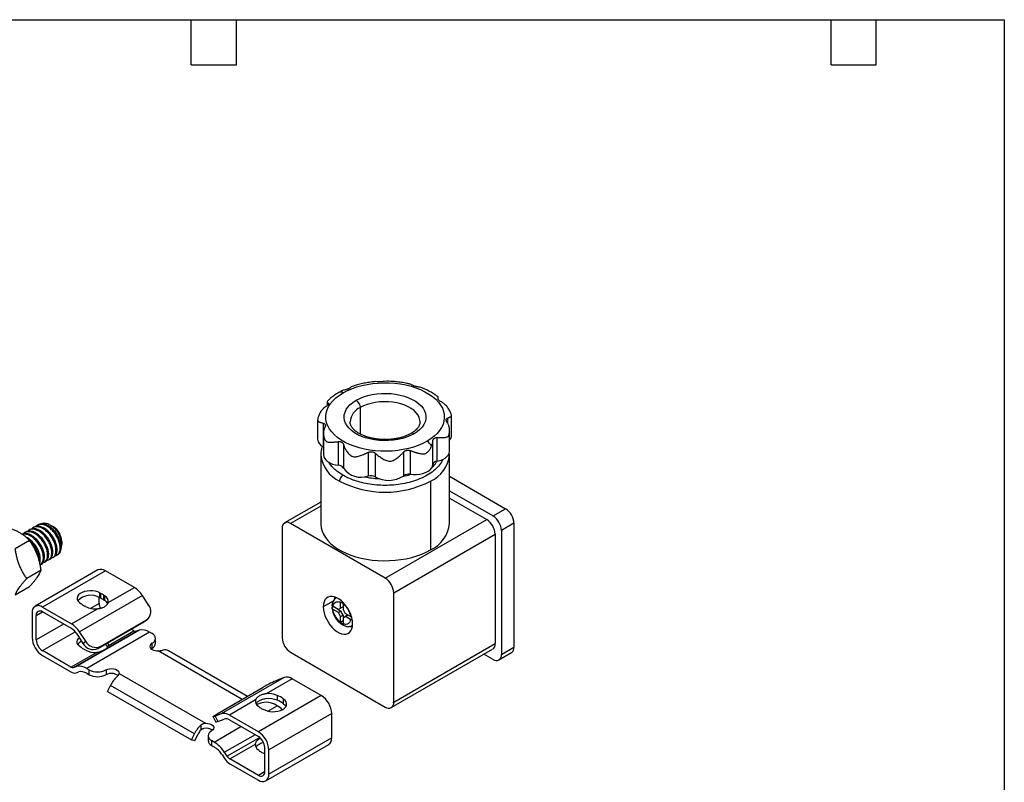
# Model space of a CAD drawing. Header units: millimetres. Extents: x 6 to 273, y 6 to 210.
# Tile 3 of 3: x 107 to 273, y 81 to 210. Entities that reach past the tile are written whole.
import ezdxf

# ---------------------------------------------------------------- set-up
doc = ezdxf.new("R2010")
doc.units = ezdxf.units.MM
doc.layers.add('TEXT', color=140, linetype='Continuous', lineweight=25)

msp = doc.modelspace()

# ---------------------------------------------------------------- linework, layer by layer
for p, q in [((168.88, 148.59), (168.42, 148.56)), ((160.9, 146.78), (160.8, 146.72)), ((158.85, 145.16), (158.85, 144.54)), ((158.95, 144.69), (158.95, 144.92)), ((177.57, 145.54), (177.57, 145.8)), ((164.42, 144.16), (164.42, 139.69)), ((179.81, 139.51), (179.81, 142.84)), ((157.22, 142.06), (157.22, 138.83)), ((158.2, 137.52), (158.2, 141.52)), ((162.7, 141.78), (162.7, 141.75)), ((174.5, 141.72), (174.5, 141.75)), ((179.12, 142.38), (179.12, 141.57)), ((158.21, 139.84), (158.21, 136.19)), ((179.47, 136.81), (179.47, 140.3)), ((160.76, 134.43), (160.76, 138.43)), ((161.57, 137.97), (161.57, 133.96)), ((176.67, 134.59), (176.67, 138.59)), ((177.35, 139.12), (177.35, 135.11)), ((157.76, 136.47), (157.75, 136.2)), ((157.76, 136.33), (157.75, 136.2)), ((157.75, 136.2), (157.75, 124.61)), ((165.81, 132.63), (165.81, 136.63)), ((166.92, 136.49), (166.92, 132.49)), ((171.74, 132.69), (171.74, 136.69)), ((172.8, 136.92), (172.8, 132.92)), ((179.43, 136.36), (179.41, 136.62)), ((179.45, 136.2), (179.44, 136.27)), ((179.45, 124.61), (179.45, 136.2)), ((176.27, 131.77), (176.27, 120.18)), ((179.45, 132.59), (188.93, 127.12)), ((179.45, 130.14), (186.8, 125.89)), ((157.75, 128.24), (151.65, 124.72)), ((179.45, 128.91), (185.74, 125.28)), ((157.75, 127.57), (152.65, 124.63)), ((186.8, 125.89), (188.93, 127.12)), ((168.63, 115.4), (152.65, 124.63)), ((168.63, 115.4), (185.74, 125.28)), ((190.34, 124.67), (188.22, 123.44)), ((190.34, 124.67), (190.34, 103.76)), ((107.96, 123.19), (107.78, 123.08)), ((108.67, 123.59), (108.49, 123.49)), ((109.37, 124), (109.2, 123.9)), ((110.08, 124.41), (109.91, 124.31)), ((112.64, 124.06), (112.11, 124.37)), ((151.24, 123.81), (151.24, 105.36)), ((188.22, 123.44), (188.22, 102.54)), ((108.63, 121.75), (106.21, 120.35)), ((114.06, 121.61), (114.06, 121.12)), ((170.05, 112.95), (187.16, 122.83)), ((187.16, 122.83), (187.16, 104.38)), ((112.55, 119.92), (112.38, 119.82)), ((113.26, 120.33), (113.08, 120.23)), ((113.97, 120.74), (113.79, 120.64)), ((110.24, 118.36), (110.26, 118.6)), ((110.43, 118.7), (110.26, 118.6)), ((111.14, 119.11), (110.96, 119.01)), ((111.14, 118.09), (111.31, 118.19)), ((111.85, 119.52), (111.67, 119.41)), ((111.84, 118.5), (112.02, 118.6)), ((112.55, 118.91), (112.73, 119.01)), ((113.26, 119.32), (113.44, 119.42)), ((110.57, 116.75), (108.15, 115.35)), ((120.16, 116.79), (109.56, 110.66)), ((110.43, 117.68), (110.61, 117.79)), ((121.41, 116.66), (110.81, 110.54)), ((126.3, 113.84), (121.41, 116.66)), ((106.21, 112.59), (108.63, 113.99)), ((121.89, 111.3), (126.3, 113.84)), ((170.05, 94.5), (170.05, 112.95)), ((127.66, 112.48), (117.05, 106.36)), ((120.35, 111.15), (120.35, 112.17)), ((120.49, 112.91), (120.61, 112.84)), ((120.49, 112.09), (120.49, 112.91)), ((120.61, 112.02), (120.49, 112.09)), ((120.61, 112.84), (120.61, 112.02)), ((121.15, 112.53), (121.27, 112.46)), ((121.15, 111.71), (121.15, 112.53)), ((121.27, 111.64), (121.15, 111.71)), ((121.27, 112.46), (121.27, 111.64)), ((128.69, 110.88), (127.66, 112.48)), ((159.84, 111.55), (158.17, 110.58)), ((160.41, 112.13), (160.36, 112.11)), ((160.41, 112.13), (160.37, 112.11)), ((161.08, 110.33), (161.08, 111.35)), ((109.75, 109.11), (110.81, 109.72)), ((110.81, 110.54), (115.69, 107.72)), ((115.69, 106.9), (110.81, 109.72)), ((115.69, 107.72), (120.1, 110.26)), ((117.43, 111), (117.31, 111.07)), ((118.09, 110.62), (117.97, 110.69)), ((120.35, 111.15), (118.91, 110.32)), ((160.67, 110.13), (159.82, 110.62)), ((160.71, 109.62), (159.82, 110.13)), ((160.67, 110.13), (161.08, 110.33)), ((160.67, 110.13), (161.13, 109.87)), ((161.13, 109.87), (160.71, 109.62)), ((161.08, 108.93), (160.71, 109.62)), ((161.5, 110.57), (161.08, 110.33)), ((161.5, 109.17), (161.13, 109.87)), ((161.5, 111.1), (161.5, 110.13)), ((161.5, 110.13), (161.88, 109.44)), ((109.04, 109.52), (109.04, 105.44)), ((109.75, 105.03), (109.75, 109.11)), ((120.13, 103.54), (127.91, 108.03)), ((120.59, 103.9), (128.36, 108.39)), ((127.91, 108.03), (128.36, 108.39)), ((127.91, 108.03), (128.07, 108.14)), ((128.07, 108.14), (128.53, 108.51)), ((161.08, 108.93), (161.5, 109.17)), ((161.08, 107.95), (161.08, 108.93)), ((161.5, 108.2), (161.08, 107.95)), ((161.5, 109.17), (161.5, 108.73)), ((161.5, 108.73), (161.93, 108.98)), ((161.92, 108.92), (161.5, 108.73)), ((161.5, 108.73), (161.5, 107.71)), ((162.76, 108.93), (161.88, 109.44)), ((161.92, 108.92), (162.34, 109.17)), ((162.76, 108.44), (161.92, 108.92)), ((162.34, 109.17), (161.93, 108.98)), ((162.93, 108.86), (162.76, 108.93)), ((162.76, 108.93), (162.96, 108.81)), ((114.34, 107.68), (109.75, 105.03)), ((110.81, 103.19), (116.32, 106.37)), ((116.05, 100.34), (126.66, 106.46)), ((116.5, 100.49), (127.11, 106.62)), ((118.09, 104.76), (117.05, 106.36)), ((128.87, 106.31), (118.27, 100.19)), ((121.92, 104.06), (126.22, 106.54)), ((126.22, 106.54), (125.77, 106.8)), ((127.11, 106.62), (126.66, 106.46)), ((129.3, 106.07), (128.87, 106.31)), ((163.03, 107.42), (163.07, 107.44)), ((163.07, 107.44), (163.1, 107.46)), ((163.07, 107.44), (163.11, 107.46)), ((116.6, 106), (117.63, 104.4)), ((117.63, 104.4), (118.09, 104.76)), ((129.88, 104.44), (129.88, 105.25)), ((115.61, 100.42), (110.81, 103.19)), ((117.43, 103.65), (117.31, 103.72)), ((118.09, 103.27), (117.97, 103.34)), ((120.59, 103.9), (120.13, 103.54)), ((129.3, 103.62), (129.3, 104.44)), ((144.49, 94.97), (130.32, 103.16)), ((145.37, 95.48), (132.04, 103.18)), ((169.63, 93.58), (186.74, 103.46)), ((170.05, 94.5), (187.16, 104.38)), ((188.22, 102.54), (190.34, 103.76)), ((110.81, 102.37), (115.61, 99.6)), ((115.61, 100.42), (119.91, 102.9)), ((152.65, 102.91), (168.63, 93.68)), ((186.8, 101.72), (185.27, 102.61)), ((187.8, 101.62), (189.93, 102.85)), ((116.05, 100.34), (116.5, 100.49)), ((118.27, 100.19), (118.69, 99.95)), ((118.69, 99.13), (118.69, 99.95)), ((121.52, 99.95), (121.52, 99.13)), ((116.5, 99.45), (116.94, 99.6)), ((118.27, 99.37), (118.69, 99.13)), ((123.73, 99.36), (138.32, 90.94)), ((151.58, 98.67), (140.97, 92.55)), ((152.94, 98.46), (148.54, 95.92)), ((151.58, 98.67), (150.55, 98.27)), ((157.83, 95.64), (152.94, 98.46)), ((121.79, 96.3), (122.27, 97.3)), ((136.42, 89.14), (122.27, 97.3)), ((140.27, 92.54), (148.05, 97.03)), ((121.79, 96.3), (135.93, 88.14)), ((146.74, 94.88), (142.34, 92.34)), ((157.83, 95.64), (147.22, 89.52)), ((150.39, 95.64), (150.39, 94.82)), ((151.46, 94.2), (151.46, 95.02)), ((147.12, 94.15), (146.94, 94.06)), ((148.81, 93.01), (150.37, 93.91)), ((150.37, 93.91), (149.94, 94.15)), ((139.57, 92.05), (140.03, 91.16)), ((140.97, 92.55), (139.94, 92.15)), ((139.94, 92.15), (140.39, 91.26)), ((140.39, 91.26), (141.43, 91.66)), ((147.22, 89.52), (142.34, 92.34)), ((142.34, 91.52), (147.22, 88.7)), ((159.6, 92.58), (148.99, 86.46)), ((159.6, 88.5), (159.6, 92.58)), ((137.5, 90.62), (137.5, 89.8)), ((139.76, 87.78), (144.29, 90.4)), ((135.93, 88.14), (136.42, 89.14)), ((136.49, 87.96), (135.93, 88.14)), ((136.49, 87.96), (137.08, 89.19)), ((138.75, 88.84), (138.75, 88.03)), ((146.67, 89.02), (141.53, 86.05)), ((147.45, 88.54), (141.97, 85.38)), ((159.6, 88.5), (148.99, 82.37)), ((139.34, 88.03), (139.34, 87.21)), ((139.76, 87.78), (139.34, 88.03)), ((139.34, 87.21), (139.76, 86.97)), ((142.41, 84.94), (146.72, 87.43)), ((148.28, 86.86), (148.28, 82.78)), ((148.47, 81.23), (159.08, 87.35)), ((148.99, 82.37), (148.99, 86.46)), ((141.09, 85.66), (141.53, 85)), ((141.97, 85.38), (141.53, 86.05)), ((147.22, 82.17), (142.41, 84.94)), ((142.41, 84.13), (147.22, 81.35)), ((148.28, 82.78), (147.22, 82.17))]:
    msp.add_line(p, q)
at = {"flags": 128}
for points in [[(161.53, 146.65), (162.23, 147.02), (162.99, 147.35), (163.8, 147.64), (164.66, 147.88), (165.55, 148.07), (166.47, 148.21), (167.41, 148.3), (168.36, 148.34), (169.31, 148.33), (170.25, 148.26), (171.18, 148.15), (172.09, 147.98), (172.97, 147.76), (173.8, 147.5), (174.59, 147.19), (175.32, 146.84), (176, 146.45), (176.6, 146.03), (177.14, 145.57), (177.59, 145.09), (177.97, 144.59), (178.26, 144.06), (178.46, 143.53), (178.57, 142.98), (178.59, 142.43), (178.53, 141.88), (178.37, 141.34), (178.12, 140.81), (177.79, 140.3), (177.37, 139.8), (176.88, 139.33), (176.31, 138.89), (175.67, 138.49)], [(175.67, 138.49), (174.96, 138.12), (174.2, 137.79), (173.39, 137.5), (172.53, 137.26), (171.64, 137.07), (170.72, 136.93), (169.78, 136.84), (168.83, 136.8), (167.88, 136.81), (166.94, 136.88), (166.01, 136.99), (165.1, 137.16), (164.23, 137.38), (163.39, 137.64), (162.6, 137.95), (161.87, 138.3), (161.2, 138.69), (160.59, 139.11), (160.06, 139.56), (159.6, 140.05), (159.23, 140.55), (158.94, 141.08), (158.73, 141.61), (158.62, 142.16), (158.6, 142.71), (158.67, 143.25), (158.82, 143.8), (159.07, 144.33), (159.4, 144.84), (159.82, 145.34), (160.31, 145.81), (160.89, 146.24), (161.53, 146.65)], [(163.72, 145.39), (164.32, 145.69), (164.97, 145.96), (165.68, 146.18), (166.43, 146.35), (167.2, 146.47), (167.99, 146.54), (168.8, 146.55), (169.6, 146.51), (170.38, 146.42), (171.14, 146.27), (171.87, 146.08), (172.55, 145.83), (173.18, 145.55), (173.75, 145.22), (174.25, 144.85), (174.67, 144.46), (175.01, 144.04), (175.26, 143.6), (175.42, 143.15), (175.49, 142.69), (175.47, 142.22), (175.35, 141.76), (175.15, 141.32), (174.85, 140.89), (174.47, 140.48), (174.01, 140.1), (173.48, 139.75)], [(173.48, 139.75), (172.88, 139.44), (172.22, 139.18), (171.51, 138.96), (170.77, 138.79), (169.99, 138.67), (169.2, 138.6), (168.4, 138.59), (167.6, 138.63), (166.81, 138.72), (166.05, 138.87), (165.32, 139.06), (164.64, 139.31), (164.01, 139.59), (163.44, 139.92), (162.94, 140.28), (162.52, 140.68), (162.18, 141.1), (161.93, 141.54), (161.77, 141.99), (161.7, 142.45), (161.72, 142.92), (161.84, 143.37), (162.05, 143.82), (162.34, 144.25), (162.72, 144.66), (163.18, 145.04), (163.72, 145.39)], [(174.5, 141.75), (174.47, 142.07), (174.35, 142.5), (174.15, 142.91), (173.85, 143.3), (173.48, 143.67), (173.02, 144.01), (172.5, 144.31), (171.91, 144.57), (171.27, 144.79), (170.59, 144.96), (169.88, 145.08), (169.15, 145.14), (168.41, 145.16), (167.67, 145.12), (166.95, 145.02), (166.25, 144.88), (165.59, 144.68), (164.98, 144.44), (164.42, 144.16)], [(177.35, 135.11), (177.86, 135.24), (178.32, 135.42), (178.72, 135.64), (179.04, 135.9), (179.28, 136.19), (179.42, 136.49), (179.47, 136.81), (179.47, 136.81)], [(179.45, 136.2), (179.43, 136.49), (179.43, 136.52)], [(158.21, 136.19), (158.24, 135.94), (158.37, 135.63), (158.59, 135.33), (158.9, 135.07), (159.28, 134.84), (159.73, 134.65), (160.23, 134.51), (160.76, 134.43)], [(172.8, 132.92), (173.35, 132.87), (173.9, 132.87), (174.44, 132.93), (174.96, 133.05), (175.43, 133.22), (175.84, 133.43), (176.18, 133.68), (176.43, 133.97), (176.6, 134.27), (176.67, 134.59)], [(157.75, 124.61), (157.75, 124.46), (157.81, 123.9), (157.97, 123.35), (158.2, 122.8), (158.53, 122.27), (158.93, 121.76), (159.41, 121.27), (159.96, 120.81), (160.59, 120.38), (161.28, 119.98), (162.02, 119.62), (162.82, 119.3), (163.67, 119.02), (164.56, 118.79), (165.48, 118.61), (166.42, 118.47), (167.38, 118.38), (168.35, 118.34), (169.33, 118.36), (170.29, 118.42), (171.25, 118.53), (172.18, 118.69), (173.08, 118.9), (173.95, 119.16), (174.78, 119.46), (175.55, 119.8), (176.27, 120.18)], [(120.49, 112.91), (120.13, 113.08), (119.71, 113.2), (119.25, 113.27), (118.78, 113.29), (118.32, 113.24), (117.88, 113.15), (117.49, 113), (117.15, 112.81), (116.9, 112.58), (116.73, 112.33), (116.66, 112.06), (116.68, 111.79), (116.8, 111.52), (117.02, 111.28), (117.31, 111.07)], [(163.12, 107.72), (163.08, 108.21), (162.98, 108.73), (162.82, 109.26), (162.59, 109.78), (162.32, 110.29), (161.99, 110.76), (161.64, 111.2), (161.25, 111.57), (160.85, 111.88), (160.44, 112.12), (160.03, 112.27), (159.65, 112.34), (159.29, 112.33), (158.97, 112.22), (158.69, 112.04), (158.46, 111.77), (158.3, 111.43), (158.2, 111.03), (158.17, 110.58)], [(160.13, 112.24), (160.08, 112.13), (159.99, 111.81)], [(158.17, 110.58), (158.2, 110.09), (158.3, 109.58), (158.46, 109.05), (158.69, 108.53), (158.97, 108.02), (159.29, 107.54), (159.65, 107.11), (160.03, 106.73), (160.44, 106.42), (160.85, 106.19), (161.25, 106.03), (161.64, 105.96), (161.99, 105.98), (162.32, 106.08), (162.59, 106.27), (162.82, 106.54), (162.98, 106.87), (163.08, 107.27), (163.12, 107.72)], [(162.63, 107.26), (162.94, 107.18), (163.06, 107.17)], [(117.31, 103.72), (117.02, 103.93), (116.8, 104.17), (116.68, 104.44), (116.66, 104.71), (116.73, 104.98), (116.9, 105.23), (117.02, 105.35)], [(129.13, 103.5), (129.13, 103.51), (129.3, 103.62)], [(121.52, 99.95), (121.8, 100.07), (122.12, 100.14), (122.47, 100.17), (122.82, 100.13), (123.13, 100.05), (123.4, 99.92), (123.6, 99.75), (123.71, 99.56), (123.73, 99.36)], [(148.3, 93.19), (148.69, 93.04), (149.13, 92.94), (149.6, 92.89), (150.07, 92.91), (150.53, 92.98), (150.95, 93.1), (151.32, 93.27), (151.62, 93.49), (151.84, 93.73), (151.96, 93.99), (151.98, 94.27), (151.9, 94.54), (151.73, 94.79), (151.46, 95.02)], [(151.46, 94.2), (151.73, 93.98), (151.87, 93.78)], [(139.94, 92.15), (139.76, 92.08), (139.63, 92.05), (139.58, 92.05), (139.59, 92.09), (139.67, 92.16), (139.81, 92.26), (140.02, 92.39), (140.27, 92.54)], [(138.32, 90.94), (138.67, 90.93), (139, 90.86), (139.29, 90.75), (139.52, 90.59), (139.66, 90.41), (139.72, 90.21), (139.68, 90.01), (139.55, 89.82), (139.34, 89.66)], [(140.39, 91.26), (140.21, 91.19), (140.09, 91.16), (140.03, 91.16), (140.03, 91.16)]]:
    msp.add_lwpolyline(points, dxfattribs=at)
for centre, radius, start, end in [((161.1, 146.07), 0.722, 53.9944, 114.7095), ((162.89, 144.09), 1.54, 2.6055, 57.3945), ((165.54, 141.54), 2.85, 112.9608, 175.0606), ((173.18, 139.34), 0.503, 54.3932, 114.1838), ((158.82, 139.01), 1.61, 186.3361, 247.677), ((174.54, 136.68), 2.13, 27.0034, 57.8792), ((178.58, 139.54), 1.23, 316.7253, 358.3941), ((163.17, 136.74), 5.45, 185.6623, 245.6579), ((174.09, 136.69), 5.38, 293.8761, 354.8037), ((177.38, 134.38), 0.738, 91.8562, 163.4201), ((160.78, 133.53), 0.904, 29.0007, 91.0047), ((164.55, 136.04), 3.63, 214.823, 290.1849), ((172.55, 131.52), 1.42, 79.5854, 124.7171), ((168.6, 146.54), 16.64, 242.546, 297.454), ((166.18, 131.13), 1.54, 61.4865, 104.1979), ((169.17, 136.43), 4.54, 240.3084, 304.4202), ((187.27, 124.53), 3.07, 2.6055, 57.3945), ((152.1, 123.95), 0.873, 50.7967, 189.214), ((174.07, 125.11), 5.4, 294.0433, 354.6366), ((184.09, 122.69), 3.07, 2.6055, 57.3945), ((185.15, 123.3), 3.07, 2.6055, 57.3945), ((110.99, 121.47), 3.07, 2.5246, 57.4701), ((120.68, 115.64), 1.26, 54.3824, 114.3071), ((166.98, 112.81), 3.07, 2.6055, 57.3945), ((124.09, 110.27), 4.2, 31.8172, 58.3212), ((118.94, 109.54), 2.99, 58.7559, 136.8338), ((119.82, 110.85), 2.14, 51.6747, 68.3307), ((119.82, 110.03), 2.14, 51.6747, 68.3307), ((120.89, 111.51), 1.02, 348.0016, 68.295), ((120.6, 110.38), 1.43, 30.5378, 61.991), ((160.31, 109.53), 1.97, 52.8769, 67.1285), ((110.12, 109.69), 1.09, 50.7967, 189.214), ((110.39, 109.22), 0.655, 50.7967, 189.214), ((118.62, 112.47), 1.89, 231.1302, 240.1989), ((118.88, 112.94), 2.42, 240.1555, 247.8296), ((119.66, 113.64), 3.41, 242.4758, 277.3044), ((122.43, 111.21), 2.08, 181.693, 204.867), ((127.34, 109.8), 1.74, 306.0732, 38.7981), ((113.48, 104.14), 4.2, 31.8172, 58.3212), ((114.22, 104.52), 2.8, 31.8172, 58.3212), ((126.52, 106.99), 0.544, 235.9047, 284.5522), ((127.65, 104.51), 2.18, 55.9047, 104.5522), ((162.27, 109.53), 1.97, 232.8769, 247.1285), ((112.88, 105.61), 3.84, 182.6055, 237.3945), ((112.05, 105.13), 2.31, 182.6055, 237.3945), ((118.04, 103.43), 1.51, 115.7215, 147.6474), ((119.8, 105.69), 1.95, 208.473, 293.5787), ((128.99, 105.25), 0.873, 290.7834, 69.2166), ((154.31, 105.5), 3.07, 182.6055, 237.3945), ((118.62, 105.12), 1.89, 231.1302, 240.1989), ((119.35, 105.33), 1.95, 208.473, 293.5787), ((118.88, 105.59), 2.42, 240.1555, 247.8296), ((119.65, 106.23), 3.34, 242.2652, 274.6239), ((120.65, 103.08), 1.36, 31.3098, 59.1333), ((121.14, 104.19), 0.785, 350.0962, 25.8621), ((129.5, 103.91), 0.568, 110.7834, 249.2166), ((128.88, 104.54), 1.01, 294.3747, 354.3052), ((130.19, 105.07), 1.92, 242.1863, 273.6915), ((131.47, 102.13), 1.19, 61.4318, 106.226), ((186.21, 104.25), 0.959, 304.0571, 7.255), ((189.39, 103.64), 0.959, 304.0564, 7.2558), ((187.36, 102.4), 0.873, 230.7967, 9.214), ((115.92, 100.87), 0.544, 235.9047, 284.5522), ((117.05, 98.39), 2.18, 55.9047, 104.5522), ((120.1, 102.68), 3.07, 242.6097, 297.3903), ((116.22, 100.5), 1.09, 235.9047, 284.5522), ((117.35, 98.02), 1.63, 55.9047, 104.5522), ((120.1, 101.86), 3.07, 242.6097, 297.3903), ((122.43, 97.52), 1.85, 52.5727, 119.3717), ((126.72, 95.19), 4.93, 133.103, 154.5737), ((159.18, 77.75), 22.26, 112.8264, 120.0077), ((152.04, 97.14), 1.6, 55.5963, 106.5598), ((147.67, 94.65), 0.956, 166.3122, 241.9037), ((148.96, 92.42), 3.52, 66.1096, 96.9263), ((148.96, 91.6), 3.52, 66.1096, 96.9263), ((149.87, 93.5), 2.2, 43.6271, 76.3783), ((149.87, 92.68), 2.2, 43.6271, 76.3783), ((155.76, 92.4), 3.84, 2.6055, 57.3945), ((148.53, 91.42), 3.07, 62.6097, 117.3903), ((148.51, 94.95), 1.71, 221.4635, 240.8328), ((149.04, 95.87), 2.78, 240.5147, 254.5329), ((147.99, 89.87), 4.69, 45.8833, 59.489), ((169.18, 94.36), 0.873, 230.7967, 9.214), ((141.43, 91.01), 1.6, 55.5963, 106.5598), ((141.73, 90.64), 1.07, 55.5963, 106.5598), ((140.87, 87.02), 4.93, 133.103, 154.5737), ((139.36, 88.09), 2.53, 137.4944, 154.4055), ((138.43, 88.32), 1.81, 53.5968, 102.9598), ((139.65, 88.84), 0.873, 110.7834, 249.2166), ((145.15, 86.28), 3.84, 2.6055, 57.3945), ((145.98, 86.76), 2.31, 2.6055, 57.3945), ((158.37, 88.36), 1.23, 305.0133, 6.2988), ((139.75, 88.13), 1.01, 185.6948, 245.6253), ((136.85, 83.05), 5.55, 32.6226, 58.3973), ((137.58, 83.42), 4.16, 32.6226, 58.3973), ((147.7, 87.33), 0.991, 174.3272, 240.9599), ((148.51, 87.6), 1.71, 221.4635, 240.8328), ((143.87, 86.49), 2.78, 212.6226, 238.3973), ((143.14, 86.13), 1.39, 212.6226, 238.3973), ((149.04, 88.52), 2.78, 240.5147, 254.5329), ((147.64, 82.68), 0.655, 230.7967, 9.214), ((147.91, 82.2), 1.09, 230.7967, 9.214)]:
    msp.add_arc(centre, radius, start, end)
for points, knots in [([(166.76, 148.52), (166.72, 148.51), (166.36, 148.48), (165.7, 148.39), (164.79, 148.22), (163.9, 148), (163.34, 147.82), (163.06, 147.74)], [0, 0, 0, 0, 0.032712, 0.274743, 0.517147, 0.760062, 1, 1, 1, 1]), ([(167.28, 148.52), (167.13, 148.53), (166.96, 148.55), (166.78, 148.52), (166.76, 148.51)], [0, 0, 0, 0, 0.866444, 1, 1, 1, 1]), ([(168.42, 148.56), (168.4, 148.56), (168.36, 148.55), (168.29, 148.54), (168.23, 148.53), (168.13, 148.51), (168.01, 148.5), (167.86, 148.49), (167.71, 148.48), (167.56, 148.49), (167.41, 148.5), (167.32, 148.51), (167.28, 148.52)], [0, 0, 0, 0, 0.062572, 0.124786, 0.18713, 0.250091, 0.374863, 0.499721, 0.624629, 0.749746, 0.875207, 1, 1, 1, 1]), ([(172.79, 148.12), (172.61, 148.16), (172.14, 148.28), (171.35, 148.41), (170.41, 148.53), (169.59, 148.59), (169.08, 148.6), (168.88, 148.6)], [0, 0, 0, 0, 0.141767, 0.37951, 0.616882, 0.853995, 1, 1, 1, 1]), ([(173.13, 147.97), (173.08, 148.01), (172.98, 148.07), (172.85, 148.1), (172.79, 148.12)], [0, 0, 0, 0, 0.5284465, 1, 1, 1, 1]), ([(174.13, 147.66), (174.11, 147.66), (174.06, 147.67), (173.98, 147.68), (173.91, 147.69), (173.81, 147.71), (173.69, 147.73), (173.55, 147.77), (173.42, 147.82), (173.3, 147.87), (173.21, 147.92), (173.16, 147.96), (173.13, 147.97)], [0, 0, 0, 0, 0.0625718, 0.1247859, 0.187129, 0.2500902, 0.3748629, 0.4997212, 0.6246299, 0.749747, 0.8752072, 1, 1, 1, 1]), ([(160.8, 146.72), (160.67, 146.65), (160.31, 146.43), (159.76, 146.05), (159.26, 145.65), (159.01, 145.39), (158.93, 145.3)], [0, 0, 0, 0, 0.178413, 0.512519, 0.846757, 1, 1, 1, 1]), ([(161.84, 147.15), (161.66, 147.1), (161.33, 147.01), (161.04, 146.85), (160.91, 146.77)], [0, 0, 0, 0, 0.554679, 1, 1, 1, 1]), ([(162.51, 147.36), (162.49, 147.35), (162.44, 147.33), (162.37, 147.3), (162.29, 147.27), (162.18, 147.23), (162.03, 147.19), (161.9, 147.16), (161.84, 147.15)], [0, 0, 0, 0, 0.125741, 0.249881, 0.373971, 0.499557, 0.750147, 1, 1, 1, 1]), ([(162.75, 147.54), (162.75, 147.53), (162.73, 147.52), (162.7, 147.49), (162.65, 147.45), (162.59, 147.41), (162.54, 147.38), (162.51, 147.36)], [0, 0, 0, 0, 0.166589, 0.332601, 0.499377, 0.749336, 1, 1, 1, 1]), ([(163.06, 147.74), (163.06, 147.74), (162.92, 147.71), (162.84, 147.63), (162.75, 147.54)], [0, 0, 0, 0, 0.000512, 1, 1, 1, 1]), ([(174.93, 147.44), (174.89, 147.45), (174.64, 147.56), (174.37, 147.61), (174.13, 147.66)], [0, 0, 0, 0, 0.123082, 1, 1, 1, 1]), ([(177.45, 146.02), (177.31, 146.12), (176.97, 146.38), (176.36, 146.75), (175.66, 147.13), (175.16, 147.34), (174.93, 147.44)], [0, 0, 0, 0, 0.18546, 0.467361, 0.750276, 1, 1, 1, 1]), ([(158.95, 144.92), (158.95, 144.91), (158.97, 144.89), (158.98, 144.85), (158.98, 144.81), (158.98, 144.76), (158.96, 144.72), (158.94, 144.66), (158.9, 144.6), (158.85, 144.53), (158.77, 144.46), (158.72, 144.42), (158.69, 144.39)], [0, 0, 0, 0, 0.084409, 0.167242, 0.249338, 0.331567, 0.414807, 0.49992, 0.624432, 0.749765, 0.875476, 1, 1, 1, 1]), ([(158.93, 145.3), (158.89, 145.26), (158.81, 145.17), (158.9, 145.01), (158.95, 144.92)], [0, 0, 0, 0, 0.438697, 1, 1, 1, 1]), ([(177.55, 145.69), (177.56, 145.73), (177.57, 145.81), (177.55, 145.91), (177.51, 145.98), (177.46, 146.01), (177.45, 146.02)], [0, 0, 0, 0, 0.286044, 0.592963, 0.889892, 1, 1, 1, 1]), ([(178.09, 145.11), (178.01, 145.15), (177.84, 145.24), (177.65, 145.39), (177.55, 145.54), (177.55, 145.61), (177.55, 145.64)], [0, 0, 0, 0, 0.274138, 0.548081, 0.822456, 1, 1, 1, 1]), ([(179.12, 142.38), (179.15, 142.4), (179.2, 142.42), (179.28, 142.45), (179.36, 142.48), (179.43, 142.52), (179.53, 142.56), (179.63, 142.62), (179.73, 142.69), (179.79, 142.75), (179.81, 142.83), (179.8, 142.92), (179.74, 143.08), (179.64, 143.34), (179.51, 143.62), (179.35, 143.91), (179.16, 144.19), (178.94, 144.47), (178.71, 144.69), (178.49, 144.86), (178.3, 145), (178.16, 145.07), (178.09, 145.11)], [0, 0, 0, 0, 0.023592, 0.047866, 0.072836, 0.098517, 0.124921, 0.187442, 0.250146, 0.317819, 0.375389, 0.438009, 0.500535, 0.56317, 0.625848, 0.683181, 0.750444, 0.813038, 0.875439, 0.918911, 0.96041, 1, 1, 1, 1]), ([(158.13, 143.96), (158.09, 143.93), (158.02, 143.85), (157.92, 143.74), (157.82, 143.61), (157.7, 143.44), (157.57, 143.22), (157.45, 142.96), (157.34, 142.68), (157.27, 142.42), (157.22, 142.18), (157.21, 142.01), (157.24, 141.91), (157.3, 141.84), (157.39, 141.79), (157.49, 141.74), (157.63, 141.69), (157.8, 141.63), (157.99, 141.58), (158.13, 141.54), (158.2, 141.52)], [0, 0, 0, 0, 0.0306949, 0.0617964, 0.0933101, 0.1252403, 0.1902784, 0.2501552, 0.3128826, 0.3755748, 0.4381756, 0.5008482, 0.572348, 0.643804, 0.6947396, 0.7504932, 0.8170822, 0.8808018, 0.9417359, 1, 1, 1, 1]), ([(158.55, 144.3), (158.51, 144.28), (158.44, 144.23), (158.33, 144.15), (158.23, 144.06), (158.16, 143.99), (158.13, 143.96)], [0, 0, 0, 0, 0.239173, 0.4854633, 0.7390254, 1, 1, 1, 1]), ([(158.2, 141.52), (158.22, 141.52), (158.26, 141.5), (158.31, 141.48), (158.35, 141.45), (158.41, 141.41), (158.46, 141.35), (158.5, 141.27), (158.53, 141.18), (158.52, 141.09), (158.5, 140.98), (158.46, 140.91), (158.45, 140.88)], [0, 0, 0, 0, 0.0625721, 0.1247865, 0.1871299, 0.2500914, 0.3748632, 0.4997208, 0.6246289, 0.7497462, 0.8752072, 1, 1, 1, 1]), ([(172.98, 139.8), (172.9, 139.76), (172.67, 139.63), (172.24, 139.43), (171.69, 139.23), (171.09, 139.06), (170.45, 138.92), (169.79, 138.83), (169.12, 138.77), (168.43, 138.76), (167.75, 138.8), (167.07, 138.87), (166.42, 138.98), (165.8, 139.14), (165.23, 139.33), (164.69, 139.55), (164.22, 139.79), (163.8, 140.06), (163.45, 140.34), (163.17, 140.63), (162.96, 140.91), (162.8, 141.19), (162.72, 141.47), (162.69, 141.66), (162.7, 141.76), (162.7, 141.77)], [0, 0, 0, 0, 0.023728, 0.06929, 0.115047, 0.161015, 0.207179, 0.253503, 0.299943, 0.346451, 0.392975, 0.439452, 0.485827, 0.532048, 0.578068, 0.623847, 0.669359, 0.714617, 0.759694, 0.804751, 0.850066, 0.896244, 0.94435, 0.996052, 1, 1, 1, 1]), ([(174.49, 141.73), (174.49, 141.64), (174.48, 141.45), (174.38, 141.17), (174.22, 140.88), (173.99, 140.59), (173.69, 140.29), (173.35, 140.03), (173.09, 139.87), (172.98, 139.8)], [0, 0, 0, 0, 0.1634417, 0.3127948, 0.4531239, 0.6024365, 0.7463201, 0.8879072, 1, 1, 1, 1]), ([(177.35, 139.12), (177.39, 139.12), (177.48, 139.11), (177.61, 139.11), (177.74, 139.11), (177.86, 139.11), (178.04, 139.11), (178.27, 139.11), (178.54, 139.11), (178.76, 139.13), (178.97, 139.17), (179.14, 139.24), (179.29, 139.38), (179.39, 139.64), (179.45, 139.93), (179.48, 140.24), (179.47, 140.56), (179.42, 140.88), (179.34, 141.15), (179.25, 141.38), (179.15, 141.56), (179.08, 141.67), (179.04, 141.73)], [0, 0, 0, 0, 0.023592, 0.047866, 0.072836, 0.098517, 0.124921, 0.187442, 0.250146, 0.317819, 0.375389, 0.438009, 0.500534, 0.563169, 0.625848, 0.68318, 0.750443, 0.813036, 0.875439, 0.91891, 0.96041, 1, 1, 1, 1]), ([(179.04, 141.73), (179.03, 141.74), (179, 141.78), (178.97, 141.83), (178.95, 141.88), (178.92, 141.94), (178.9, 142.02), (178.9, 142.11), (178.92, 142.2), (178.97, 142.27), (179.03, 142.34), (179.09, 142.37), (179.12, 142.38)], [0, 0, 0, 0, 0.0625721, 0.1247864, 0.1871298, 0.2500912, 0.3748632, 0.4997208, 0.624629, 0.7497462, 0.8752071, 1, 1, 1, 1]), ([(158.45, 140.88), (158.43, 140.84), (158.4, 140.78), (158.35, 140.67), (158.31, 140.56), (158.28, 140.44), (158.24, 140.25), (158.21, 140), (158.21, 139.68), (158.25, 139.36), (158.32, 139.05), (158.43, 138.77), (158.59, 138.52), (158.78, 138.39), (158.99, 138.35), (159.23, 138.33), (159.49, 138.33), (159.78, 138.34), (160.06, 138.37), (160.31, 138.39), (160.54, 138.41), (160.69, 138.42), (160.76, 138.43)], [0, 0, 0, 0, 0.0235925, 0.0478664, 0.0728368, 0.0985175, 0.1249204, 0.1874432, 0.2501449, 0.317817, 0.375387, 0.4380067, 0.5005322, 0.5631674, 0.6258447, 0.6831779, 0.75044, 0.8130322, 0.8754366, 0.9189081, 0.9604084, 1, 1, 1, 1]), ([(160.76, 138.43), (160.79, 138.43), (160.83, 138.44), (160.91, 138.43), (160.98, 138.43), (161.07, 138.41), (161.18, 138.38), (161.29, 138.32), (161.39, 138.25), (161.47, 138.17), (161.53, 138.08), (161.56, 138), (161.57, 137.97)], [0, 0, 0, 0, 0.062572, 0.124786, 0.187129, 0.250091, 0.374863, 0.499721, 0.62463, 0.749747, 0.875207, 1, 1, 1, 1]), ([(161.57, 137.97), (161.58, 137.93), (161.59, 137.86), (161.63, 137.75), (161.67, 137.64), (161.71, 137.52), (161.79, 137.34), (161.92, 137.11), (162.1, 136.82), (162.32, 136.54), (162.56, 136.29), (162.82, 136.06), (163.13, 135.9), (163.47, 135.86), (163.79, 135.9), (164.12, 135.98), (164.45, 136.08), (164.79, 136.2), (165.1, 136.33), (165.37, 136.44), (165.59, 136.53), (165.73, 136.6), (165.81, 136.63)], [0, 0, 0, 0, 0.023592, 0.047866, 0.072837, 0.098517, 0.12492, 0.187443, 0.250145, 0.317817, 0.375387, 0.438007, 0.500532, 0.563167, 0.625845, 0.683178, 0.75044, 0.813032, 0.875437, 0.918908, 0.960408, 1, 1, 1, 1]), ([(176.43, 137.65), (176.45, 137.7), (176.49, 137.8), (176.54, 137.94), (176.59, 138.08), (176.62, 138.22), (176.64, 138.35), (176.66, 138.47), (176.67, 138.55), (176.67, 138.59)], [0, 0, 0, 0, 0.153984, 0.30416, 0.450578, 0.593297, 0.732385, 0.867923, 1, 1, 1, 1]), ([(176.67, 138.59), (176.67, 138.61), (176.67, 138.65), (176.68, 138.7), (176.7, 138.75), (176.73, 138.81), (176.78, 138.89), (176.86, 138.97), (176.96, 139.03), (177.08, 139.08), (177.21, 139.11), (177.31, 139.11), (177.35, 139.12)], [0, 0, 0, 0, 0.062572, 0.124786, 0.187129, 0.25009, 0.374863, 0.499721, 0.62463, 0.749747, 0.875207, 1, 1, 1, 1]), ([(158.02, 137.65), (157.95, 137.47), (157.8, 137.04), (157.77, 136.59), (157.76, 136.33)], [0, 0, 0, 0, 0.416265, 1, 1, 1, 1]), ([(165.81, 136.63), (165.83, 136.64), (165.87, 136.66), (165.95, 136.68), (166.02, 136.7), (166.12, 136.71), (166.25, 136.72), (166.4, 136.71), (166.55, 136.69), (166.69, 136.64), (166.81, 136.58), (166.88, 136.52), (166.92, 136.49)], [0, 0, 0, 0, 0.062572, 0.124786, 0.18713, 0.250091, 0.374863, 0.499721, 0.624629, 0.749746, 0.875207, 1, 1, 1, 1]), ([(166.92, 136.49), (166.95, 136.46), (167.01, 136.41), (167.11, 136.32), (167.22, 136.23), (167.33, 136.14), (167.5, 136.01), (167.74, 135.83), (168.06, 135.63), (168.38, 135.44), (168.71, 135.28), (169.04, 135.16), (169.41, 135.11), (169.78, 135.19), (170.11, 135.34), (170.42, 135.53), (170.72, 135.74), (171.01, 135.97), (171.25, 136.18), (171.45, 136.37), (171.6, 136.53), (171.69, 136.64), (171.74, 136.69)], [0, 0, 0, 0, 0.023592, 0.047866, 0.072837, 0.098517, 0.124921, 0.187443, 0.250145, 0.317817, 0.375387, 0.438007, 0.500533, 0.563168, 0.625845, 0.683178, 0.75044, 0.813033, 0.875437, 0.918908, 0.960409, 1, 1, 1, 1]), ([(171.74, 136.69), (171.75, 136.71), (171.78, 136.74), (171.83, 136.78), (171.88, 136.82), (171.96, 136.87), (172.07, 136.91), (172.21, 136.95), (172.35, 136.97), (172.5, 136.98), (172.66, 136.96), (172.75, 136.93), (172.8, 136.92)], [0, 0, 0, 0, 0.062572, 0.124787, 0.18713, 0.250091, 0.374863, 0.499721, 0.624629, 0.749747, 0.875207, 1, 1, 1, 1]), ([(172.8, 136.92), (172.85, 136.9), (172.95, 136.87), (173.1, 136.82), (173.26, 136.76), (173.42, 136.71), (173.58, 136.66), (173.74, 136.61), (173.94, 136.55), (174.18, 136.49), (174.44, 136.42), (174.7, 136.38), (174.95, 136.35), (175.19, 136.35), (175.43, 136.42), (175.66, 136.56), (175.85, 136.74), (176.03, 136.95), (176.18, 137.17), (176.32, 137.41), (176.39, 137.57), (176.43, 137.65)], [0, 0, 0, 0, 0.033024, 0.066913, 0.10169, 0.137375, 0.173986, 0.211536, 0.250039, 0.31408, 0.374818, 0.442876, 0.500159, 0.562912, 0.625292, 0.68802, 0.7505, 0.807593, 0.875407, 0.936042, 1, 1, 1, 1]), ([(161.49, 132.75), (161.25, 132.9), (160.74, 133.21), (160.07, 133.76), (159.49, 134.35), (159.23, 134.77), (159.12, 134.96)], [0, 0, 0, 0, 0.232296, 0.488825, 0.771561, 1, 1, 1, 1]), ([(178.31, 135.42), (178.28, 135.34), (178.14, 134.95), (177.64, 134.29), (176.82, 133.47), (175.73, 132.73), (174.46, 132.11), (173.05, 131.62), (171.55, 131.28), (170.05, 131.09), (168.58, 131.03), (167.12, 131.09), (165.7, 131.28), (164.38, 131.57), (163.24, 131.93), (162.29, 132.32), (161.75, 132.61), (161.49, 132.75)], [0, 0, 0, 0, 0.021646, 0.097437, 0.17529, 0.254217, 0.333144, 0.410998, 0.486788, 0.559681, 0.629038, 0.694428, 0.767321, 0.834086, 0.894884, 0.950048, 1, 1, 1, 1]), ([(176.43, 133.95), (176.67, 134.19), (177.05, 134.56), (177.27, 134.97), (177.36, 135.11)], [0, 0, 0, 0, 0.641784, 1, 1, 1, 1]), ([(171.52, 132.53), (171.85, 132.61), (172.3, 132.71), (172.71, 132.87), (172.83, 132.92)], [0, 0, 0, 0, 0.704356, 1, 1, 1, 1]), ([(161.49, 132.75), (161.42, 132.71), (161.35, 132.66), (161.21, 132.51), (161.15, 132.42), (161.03, 132.23), (160.99, 132.13), (160.94, 131.94), (160.92, 131.85), (160.92, 131.77)], [0, 0, 0, 0, 0.25, 0.25, 0.5, 0.5, 0.75, 0.75, 1, 1, 1, 1]), ([(165.1, 132.54), (165.39, 132.47), (166.09, 132.31), (166.94, 132.2), (167.5, 132.19), (167.6, 132.19)], [0, 0, 0, 0, 0.363631, 0.877343, 1, 1, 1, 1]), ([(113.97, 120.74), (113.94, 120.96), (113.9, 121.39), (113.64, 122.1), (113.28, 122.79), (112.8, 123.42), (112.25, 123.95), (111.67, 124.34), (111.09, 124.56), (110.53, 124.6), (110.23, 124.47), (110.08, 124.41)], [0, 0, 0, 0, 0.110472, 0.2228727, 0.3333448, 0.4438168, 0.5562175, 0.6666895, 0.7771616, 0.8895623, 1, 1, 1, 1]), ([(114.06, 121.12), (114.05, 121.26), (114.04, 121.53), (113.92, 121.99), (113.75, 122.46), (113.51, 122.93), (113.21, 123.37), (112.87, 123.77), (112.5, 124.11), (112.1, 124.38), (111.7, 124.57), (111.31, 124.66), (110.96, 124.67), (110.76, 124.59), (110.67, 124.56)], [0, 0, 0, 0, 0.0809035, 0.1624246, 0.2445633, 0.3273196, 0.4106935, 0.494685, 0.5792941, 0.6645209, 0.7503653, 0.8368274, 0.9239072, 1, 1, 1, 1]), ([(108.63, 121.75), (108.57, 121.81), (108.45, 121.94), (108.26, 122.12), (108.06, 122.29), (107.86, 122.46), (107.65, 122.62), (107.44, 122.76), (107.22, 122.91), (106.91, 123.09), (106.49, 123.32), (105.95, 123.56), (105.37, 123.79), (104.96, 123.92), (104.75, 123.99)], [0, 0, 0, 0, 0.067689, 0.133722, 0.198164, 0.261083, 0.322552, 0.38265, 0.441461, 0.499075, 0.622659, 0.74971, 0.870751, 1, 1, 1, 1]), ([(111.14, 119.11), (111.12, 119.32), (111.07, 119.76), (110.82, 120.47), (110.45, 121.16), (109.97, 121.79), (109.43, 122.32), (108.84, 122.71), (108.26, 122.92), (107.74, 122.97), (107.47, 122.86), (107.35, 122.81)], [0, 0, 0, 0, 0.113166, 0.228308, 0.341474, 0.45464, 0.569782, 0.682948, 0.796114, 0.911256, 1, 1, 1, 1]), ([(111.67, 119.41), (111.65, 119.63), (111.6, 120.06), (111.35, 120.77), (110.98, 121.46), (110.5, 122.1), (109.96, 122.63), (109.37, 123.01), (108.79, 123.24), (108.24, 123.26), (107.81, 123.15), (107.62, 122.95), (107.55, 122.88)], [0, 0, 0, 0, 0.103189, 0.20818, 0.31137, 0.414559, 0.51955, 0.62274, 0.725929, 0.83092, 0.93411, 1, 1, 1, 1]), ([(111.85, 119.52), (111.82, 119.73), (111.78, 120.17), (111.52, 120.87), (111.15, 121.57), (110.68, 122.2), (110.13, 122.73), (109.55, 123.12), (108.97, 123.33), (108.41, 123.38), (108.11, 123.25), (107.96, 123.19)], [0, 0, 0, 0, 0.110472, 0.222873, 0.333345, 0.443817, 0.556218, 0.66669, 0.777162, 0.889562, 1, 1, 1, 1]), ([(112.38, 119.82), (112.35, 120.04), (112.31, 120.47), (112.05, 121.18), (111.69, 121.87), (111.21, 122.51), (110.66, 123.03), (110.08, 123.42), (109.49, 123.64), (108.95, 123.67), (108.52, 123.55), (108.33, 123.36), (108.26, 123.28)], [0, 0, 0, 0, 0.1031895, 0.2081804, 0.3113699, 0.4145594, 0.5195504, 0.6227398, 0.7259293, 0.8309203, 0.9341097, 1, 1, 1, 1]), ([(112.55, 119.92), (112.53, 120.14), (112.48, 120.57), (112.23, 121.28), (111.86, 121.97), (111.39, 122.61), (110.84, 123.14), (110.26, 123.53), (109.67, 123.74), (109.12, 123.79), (108.82, 123.66), (108.67, 123.59)], [0, 0, 0, 0, 0.110472, 0.222873, 0.333345, 0.443817, 0.556218, 0.66669, 0.777162, 0.889562, 1, 1, 1, 1]), ([(113.08, 120.23), (113.06, 120.45), (113.01, 120.88), (112.76, 121.59), (112.39, 122.28), (111.92, 122.91), (111.37, 123.44), (110.79, 123.83), (110.2, 124.05), (109.66, 124.08), (109.23, 123.96), (109.04, 123.77), (108.97, 123.69)], [0, 0, 0, 0, 0.103189, 0.20818, 0.31137, 0.414559, 0.51955, 0.62274, 0.725929, 0.83092, 0.93411, 1, 1, 1, 1]), ([(113.26, 120.33), (113.24, 120.55), (113.19, 120.98), (112.94, 121.69), (112.57, 122.38), (112.1, 123.02), (111.55, 123.54), (110.96, 123.93), (110.38, 124.15), (109.83, 124.19), (109.52, 124.07), (109.37, 124)], [0, 0, 0, 0, 0.110472, 0.222873, 0.333345, 0.443817, 0.556218, 0.66669, 0.777162, 0.889562, 1, 1, 1, 1]), ([(113.79, 120.64), (113.77, 120.85), (113.72, 121.29), (113.47, 122), (113.1, 122.69), (112.63, 123.32), (112.08, 123.85), (111.49, 124.24), (110.91, 124.46), (110.36, 124.49), (109.94, 124.37), (109.75, 124.18), (109.67, 124.1)], [0, 0, 0, 0, 0.103189, 0.20818, 0.31137, 0.414559, 0.51955, 0.62274, 0.725929, 0.83092, 0.93411, 1, 1, 1, 1]), ([(110.96, 119.01), (110.94, 119.22), (110.89, 119.66), (110.64, 120.36), (110.27, 121.06), (109.8, 121.69), (109.25, 122.22), (108.66, 122.61), (108.08, 122.82), (107.65, 122.87), (107.45, 122.8), (107.4, 122.78)], [0, 0, 0, 0, 0.119634, 0.241356, 0.36099, 0.480624, 0.602347, 0.721981, 0.841614, 0.963337, 1, 1, 1, 1]), ([(110.43, 118.7), (110.41, 118.92), (110.36, 119.35), (110.11, 120.06), (109.74, 120.75), (109.27, 121.39), (108.72, 121.9), (108.29, 122.22), (108.06, 122.3), (108.03, 122.31)], [0, 0, 0, 0, 0.160645, 0.324095, 0.484741, 0.645386, 0.808836, 0.969482, 1, 1, 1, 1]), ([(110.57, 116.75), (110.55, 116.88), (110.52, 117.12), (110.45, 117.48), (110.38, 117.83), (110.3, 118.17), (110.21, 118.5), (110.12, 118.82), (110.02, 119.12), (109.86, 119.53), (109.64, 120.04), (109.34, 120.63), (109, 121.21), (108.76, 121.56), (108.63, 121.75)], [0, 0, 0, 0, 0.067689, 0.133722, 0.198164, 0.261083, 0.322552, 0.38265, 0.441461, 0.499075, 0.622659, 0.74971, 0.870751, 1, 1, 1, 1]), ([(110.26, 118.6), (110.23, 118.81), (110.19, 119.25), (109.93, 119.96), (109.56, 120.64), (109.15, 121.22), (108.85, 121.49), (108.72, 121.6)], [0, 0, 0, 0, 0.2137172, 0.4311656, 0.6448828, 0.8586001, 1, 1, 1, 1]), ([(108.15, 115.35), (108.09, 115.45), (107.96, 115.63), (107.78, 115.9), (107.61, 116.18), (107.4, 116.56), (107.14, 117.05), (106.88, 117.67), (106.65, 118.32), (106.47, 118.98), (106.32, 119.66), (106.25, 120.12), (106.21, 120.35)], [0, 0, 0, 0, 0.064443, 0.127305, 0.188926, 0.249698, 0.375404, 0.499071, 0.623482, 0.74971, 0.872299, 1, 1, 1, 1]), ([(111.54, 118.41), (111.65, 118.43), (111.89, 118.48), (112.17, 118.77), (112.36, 119.22), (112.37, 119.62), (112.38, 119.82)], [0, 0, 0, 0, 0.197577, 0.463504, 0.734073, 1, 1, 1, 1]), ([(112.02, 118.6), (112.02, 118.6), (112.16, 118.64), (112.34, 118.89), (112.54, 119.32), (112.55, 119.72), (112.55, 119.92)], [0, 0, 0, 0, 0.000103, 0.331473, 0.668629, 1, 1, 1, 1]), ([(112.25, 118.82), (112.35, 118.84), (112.6, 118.89), (112.88, 119.18), (113.07, 119.63), (113.08, 120.03), (113.08, 120.23)], [0, 0, 0, 0, 0.197577, 0.463504, 0.734073, 1, 1, 1, 1]), ([(112.73, 119.01), (112.73, 119.01), (112.86, 119.05), (113.05, 119.3), (113.25, 119.73), (113.26, 120.13), (113.26, 120.33)], [0, 0, 0, 0, 0.000103, 0.331473, 0.668629, 1, 1, 1, 1]), ([(112.97, 119.24), (113.02, 119.24), (113.24, 119.25), (113.52, 119.5), (113.77, 119.96), (113.79, 120.42), (113.79, 120.64)], [0, 0, 0, 0, 0.091816, 0.391441, 0.697937, 1, 1, 1, 1]), ([(113.44, 119.42), (113.61, 119.52), (113.76, 119.69), (113.94, 120.15), (113.98, 120.44), (113.97, 120.74)], [0, 0, 0, 0, 0.5, 0.5, 1, 1, 1, 1]), ([(113.96, 120.55), (113.98, 120.6), (114.02, 120.71), (114.05, 120.91), (114.05, 121.05), (114.06, 121.12)], [0, 0, 0, 0, 0.313139, 0.690975, 1, 1, 1, 1]), ([(110.33, 117.99), (110.35, 118.03), (110.44, 118.22), (110.44, 118.49), (110.43, 118.7)], [0, 0, 0, 0, 0.239293, 1, 1, 1, 1]), ([(110.43, 117.68), (110.43, 117.68), (110.57, 117.72), (110.75, 117.97), (110.95, 118.4), (110.96, 118.81), (110.96, 119.01)], [0, 0, 0, 0, 0.000103, 0.331473, 0.668629, 1, 1, 1, 1]), ([(110.61, 117.79), (110.61, 117.79), (110.74, 117.83), (110.93, 118.07), (111.13, 118.5), (111.14, 118.91), (111.14, 119.11)], [0, 0, 0, 0, 0.000103, 0.331473, 0.668629, 1, 1, 1, 1]), ([(110.83, 118), (110.94, 118.02), (111.19, 118.07), (111.46, 118.37), (111.66, 118.81), (111.67, 119.22), (111.67, 119.41)], [0, 0, 0, 0, 0.197577, 0.463504, 0.734073, 1, 1, 1, 1]), ([(111.31, 118.19), (111.31, 118.19), (111.45, 118.23), (111.63, 118.48), (111.84, 118.91), (111.84, 119.32), (111.85, 119.52)], [0, 0, 0, 0, 0.000103, 0.331473, 0.668629, 1, 1, 1, 1]), ([(108.63, 113.99), (108.7, 114.07), (108.83, 114.21), (109.02, 114.43), (109.19, 114.64), (109.36, 114.83), (109.51, 115.02), (109.65, 115.21), (109.78, 115.38), (109.95, 115.61), (110.13, 115.88), (110.31, 116.19), (110.46, 116.49), (110.53, 116.66), (110.57, 116.75)], [0, 0, 0, 0, 0.0676888, 0.1337225, 0.1981645, 0.2610833, 0.3225522, 0.3826501, 0.4414612, 0.4990755, 0.6226593, 0.7497104, 0.8707507, 1, 1, 1, 1]), ([(106.21, 112.59), (106.23, 112.64), (106.26, 112.73), (106.33, 112.87), (106.39, 113.01), (106.5, 113.2), (106.65, 113.46), (106.87, 113.8), (107.14, 114.16), (107.44, 114.54), (107.78, 114.94), (108.03, 115.21), (108.15, 115.35)], [0, 0, 0, 0, 0.064443, 0.127305, 0.188926, 0.249698, 0.375404, 0.499071, 0.623482, 0.74971, 0.872299, 1, 1, 1, 1]), ([(120.1, 110.26), (120.13, 110.27), (120.2, 110.28), (120.31, 110.29), (120.42, 110.31), (120.56, 110.34), (120.86, 110.41), (121.29, 110.58), (121.61, 110.84), (121.75, 111.02), (121.81, 111.12), (121.86, 111.21), (121.88, 111.27), (121.89, 111.3)], [0, 0, 0, 0, 0.038135, 0.079864, 0.125189, 0.163276, 0.249991, 0.499225, 0.748603, 0.836031, 0.873909, 0.941258, 1, 1, 1, 1]), ([(160.37, 112.11), (160.26, 112.04), (160.05, 111.89), (159.84, 111.57), (159.69, 111.22), (159.66, 110.97), (159.64, 110.85)], [0, 0, 0, 0, 0.2929371, 0.5575765, 0.7929684, 1, 1, 1, 1]), ([(159.82, 110.62), (159.84, 110.74), (159.87, 110.86), (159.97, 111.09), (160.05, 111.2), (160.25, 111.37), (160.39, 111.43), (160.7, 111.46), (160.89, 111.43), (161.08, 111.35)], [0, 0, 0, 0, 0.25, 0.25, 0.5, 0.5, 0.75, 0.75, 1, 1, 1, 1]), ([(159.82, 110.62), (159.77, 110.66), (159.68, 110.73), (159.63, 110.83), (159.65, 110.89), (159.65, 110.89)], [0, 0, 0, 0, 0.45462, 0.907179, 1, 1, 1, 1]), ([(159.82, 110.13), (159.81, 110.14), (159.77, 110.16), (159.73, 110.2), (159.7, 110.23), (159.67, 110.27), (159.66, 110.31), (159.65, 110.34), (159.64, 110.4), (159.66, 110.47), (159.72, 110.56), (159.79, 110.6), (159.82, 110.62)], [0, 0, 0, 0, 0.078977, 0.156783, 0.232518, 0.305354, 0.374575, 0.4396, 0.499988, 0.667732, 0.836426, 1, 1, 1, 1]), ([(159.64, 110.41), (159.68, 110.17), (159.75, 109.69), (160.07, 108.96), (160.5, 108.32), (160.96, 107.85), (161.44, 107.51), (161.97, 107.29), (162.55, 107.22), (162.89, 107.36), (163.07, 107.44)], [0, 0, 0, 0, 0.135158, 0.276414, 0.41102, 0.52655, 0.629682, 0.74529, 0.870751, 1, 1, 1, 1]), ([(161.08, 107.95), (160.89, 108.1), (160.7, 108.28), (160.39, 108.68), (160.25, 108.89), (160.05, 109.29), (159.97, 109.49), (159.87, 109.84), (159.84, 109.99), (159.82, 110.13)], [0, 0, 0, 0, 0.25, 0.25, 0.5, 0.5, 0.75, 0.75, 1, 1, 1, 1]), ([(161.5, 111.1), (161.7, 110.96), (161.88, 110.78), (162.2, 110.38), (162.33, 110.17), (162.54, 109.76), (162.61, 109.57), (162.72, 109.22), (162.75, 109.06), (162.76, 108.93)], [0, 0, 0, 0, 0.25, 0.25, 0.5, 0.5, 0.75, 0.75, 1, 1, 1, 1]), ([(162.76, 108.44), (162.75, 108.32), (162.72, 108.19), (162.61, 107.96), (162.54, 107.86), (162.33, 107.69), (162.2, 107.63), (161.88, 107.6), (161.7, 107.63), (161.5, 107.71)], [0, 0, 0, 0, 0.25, 0.25, 0.5, 0.5, 0.75, 0.75, 1, 1, 1, 1]), ([(163.04, 108.35), (163.01, 108.35), (162.9, 108.36), (162.82, 108.4), (162.76, 108.44)], [0, 0, 0, 0, 0.254076, 1, 1, 1, 1]), ([(119.91, 102.9), (119.95, 102.9), (120.03, 102.91), (120.16, 102.93), (120.29, 102.96), (120.46, 103.01), (120.69, 103.09), (120.98, 103.22), (121.28, 103.38), (121.53, 103.54), (121.7, 103.67), (121.79, 103.78), (121.85, 103.87), (121.89, 103.95), (121.91, 104.02), (121.92, 104.06)], [0, 0, 0, 0, 0.0378917, 0.0795561, 0.1250445, 0.1726017, 0.2503159, 0.3749232, 0.500102, 0.624162, 0.7493481, 0.8285619, 0.8744429, 0.9411216, 1, 1, 1, 1]), ([(130.32, 103.16), (130.35, 103.16), (130.41, 103.16), (130.51, 103.17), (130.6, 103.18), (130.68, 103.19), (130.81, 103.21), (130.97, 103.24), (131.08, 103.26), (131.14, 103.28)], [0, 0, 0, 0, 0.107007, 0.210472, 0.310452, 0.407007, 0.500207, 0.750289, 1, 1, 1, 1]), ([(123.36, 98.79), (123.38, 98.81), (123.43, 98.86), (123.5, 98.93), (123.57, 99), (123.63, 99.1), (123.7, 99.22), (123.72, 99.31), (123.73, 99.36)], [0, 0, 0, 0, 0.124979, 0.249865, 0.374858, 0.500161, 0.739288, 1, 1, 1, 1]), ([(148.54, 95.92), (148.5, 95.91), (148.43, 95.9), (148.33, 95.89), (148.22, 95.86), (148.08, 95.83), (147.77, 95.74), (147.34, 95.55), (147.02, 95.31), (146.88, 95.14), (146.82, 95.05), (146.78, 94.97), (146.75, 94.91), (146.74, 94.88)], [0, 0, 0, 0, 0.038116, 0.079822, 0.125119, 0.163276, 0.249849, 0.500021, 0.748958, 0.836284, 0.874295, 0.941353, 1, 1, 1, 1]), ([(148.54, 95.1), (148.32, 95.06), (147.89, 94.98), (147.35, 94.71), (146.98, 94.48), (146.89, 94.3), (146.85, 94.24)], [0, 0, 0, 0, 0.284732, 0.570787, 0.855443, 1, 1, 1, 1]), ([(138.32, 90.94), (138.29, 90.94), (138.22, 90.93), (138.13, 90.92), (138.04, 90.9), (137.95, 90.88), (137.83, 90.83), (137.67, 90.76), (137.55, 90.67), (137.5, 90.62)], [0, 0, 0, 0, 0.1070073, 0.2104725, 0.3104516, 0.4070067, 0.5002069, 0.7502887, 1, 1, 1, 1]), ([(137.5, 89.8), (137.52, 89.83), (137.57, 89.87), (137.65, 89.93), (137.73, 89.99), (137.82, 90.03), (137.92, 90.07), (137.99, 90.08), (138.03, 90.09)], [0, 0, 0, 0, 0.1628339, 0.3261155, 0.4906763, 0.6573289, 0.8268556, 1, 1, 1, 1]), ([(146.72, 87.43), (146.77, 87.59), (146.88, 87.91), (147.22, 88.29), (147.52, 88.37), (147.6, 88.4)], [0, 0, 0, 0, 0.420966, 0.84216, 1, 1, 1, 1]), ([(146.82, 86.9), (146.85, 86.95), (146.97, 87.16), (147.34, 87.47), (147.78, 87.64), (148.04, 87.69), (148.07, 87.69)], [0, 0, 0, 0, 0.1500101, 0.5517846, 0.9539976, 1, 1, 1, 1])]:
    msp.add_open_spline(points, degree=3, knots=knots)
msp.add_open_spline([(158.69, 144.39), (158.64, 144.36), (158.6, 144.33), (158.55, 144.3)], degree=3)
at = {"layer": 'TEXT'}
for p, q in [((6.35, 209.55), (273.05, 209.55)), ((135.89, 201.93), (135.89, 209.55)), ((143.51, 201.93), (143.51, 209.55)), ((243.84, 201.93), (243.84, 209.55)), ((251.46, 201.93), (251.46, 209.55)), ((273.05, 209.55), (273.05, 6.35)), ((135.89, 201.93), (143.51, 201.93)), ((243.84, 201.93), (251.46, 201.93))]:
    msp.add_line(p, q, dxfattribs=at)

doc.saveas('drawing.dxf')
